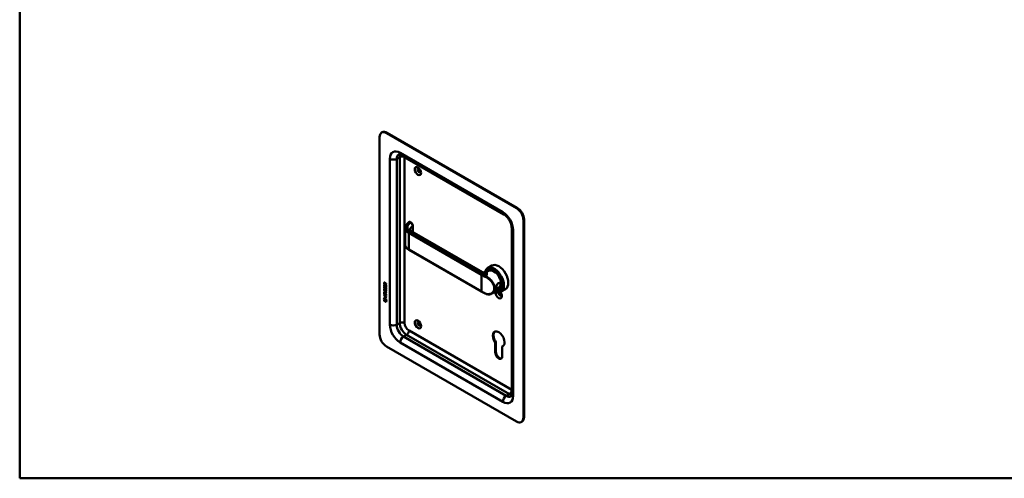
# Model space of a CAD drawing. Header units: millimetres. Extents: x 20 to 833, y 20 to 574.
# Tile 1 of 4: x 20 to 427, y 20 to 210. Entities that reach past the tile are written whole.
import ezdxf

# ---------------------------------------------------------------- set-up
doc = ezdxf.new("R2010")
doc.units = ezdxf.units.MM
doc.header["$LTSCALE"] = 2
for name, color, linetype, lineweight in [('Sichtbare Kanten(DIN)', 7, 'Continuous', 50), ('Sichtbare tangentiale Kanten(DIN)', 7, 'Continuous', 50), ('Skizziergeometrie(DIN)', 7, 'Continuous', 50)]:
    doc.layers.add(name, color=color, linetype=linetype, lineweight=lineweight)

# ---------------------------------------------------------------- blocks, each defined once
blk = doc.blocks.new('Ränder Standardrahmen')
at = {"layer": 'Skizziergeometrie(DIN)', "flags": 128}
blk.add_lwpolyline([(10, 10), (10, 287), (410, 287), (410, 10), (10, 10)], dxfattribs=at)

msp = doc.modelspace()

# ---------------------------------------------------------------- linework, layer by layer
at = {"layer": 'Sichtbare Kanten(DIN)'}
for p, q in [((169.487, 162.904), (169.77, 163.067)), ((225.228, 131.679), (171.487, 162.705)), ((225.51, 131.842), (171.77, 162.869)), ((168.659, 161.072), (168.659, 79.423)), ((219.985, 129.13), (177.558, 153.625)), ((228.056, 45.13), (228.056, 126.78)), ((228.339, 45.293), (228.339, 126.943)), ((179.217, 116.651), (179.217, 123.435)), ((181.602, 125.811), (181.234, 126.023)), ((211.166, 105.257), (181.987, 122.103)), ((182.383, 121.875), (182.383, 124.475)), ((223.228, 54.928), (223.228, 123.514)), ((210.844, 97.131), (180.721, 114.522)), ((213.694, 105.769), (212.785, 105.244)), ((215.074, 107.951), (213.263, 106.906)), ((213.82, 106.072), (213.65, 105.974)), ((170.542, 99.496), (170.543, 100.15)), ((170.585, 99.52), (170.542, 99.496)), ((171.351, 99.028), (170.542, 99.496)), ((170.543, 100.387), (170.544, 100.816)), ((170.585, 100.412), (170.543, 100.387)), ((171.352, 99.92), (170.543, 100.387)), ((170.543, 100.15), (170.641, 100.093)), ((170.586, 100.84), (170.544, 100.816)), ((170.585, 100.412), (170.586, 100.84)), ((171.352, 99.969), (170.585, 100.412)), ((170.585, 99.52), (170.585, 100.126)), ((171.351, 99.077), (170.585, 99.52)), ((170.59, 98.384), (170.686, 98.296)), ((170.591, 99.215), (170.687, 99.127)), ((170.641, 100.093), (170.641, 99.562)), ((170.641, 99.562), (170.894, 99.416)), ((170.642, 100.745), (170.642, 100.455)), ((170.642, 100.455), (170.93, 100.288)), ((170.646, 97.917), (170.648, 97.91)), ((170.647, 98.748), (170.649, 98.741)), ((170.73, 100.895), (170.687, 100.87)), ((170.871, 98.619), (170.828, 98.594)), ((170.87, 97.787), (170.828, 97.763)), ((170.874, 98.621), (170.831, 98.596)), ((170.873, 97.789), (170.831, 97.765)), ((170.839, 97.773), (170.842, 97.777)), ((170.84, 98.605), (170.843, 98.608)), ((170.882, 98.629), (170.885, 98.633)), ((170.882, 97.798), (170.885, 97.801)), ((170.894, 99.416), (170.894, 99.888)), ((170.894, 99.888), (170.993, 99.831)), ((170.936, 99.44), (170.894, 99.416)), ((170.93, 100.288), (170.93, 100.578)), ((170.972, 100.313), (170.93, 100.288)), ((170.936, 99.44), (170.937, 99.864)), ((170.972, 100.313), (170.972, 100.603)), ((170.993, 99.831), (170.993, 99.359)), ((170.993, 99.359), (171.252, 99.208)), ((171.014, 100.648), (171.352, 100.71)), ((171.352, 100.569), (171.029, 100.509)), ((171.071, 100.533), (171.029, 100.509)), ((171.029, 100.509), (171.029, 100.231)), ((171.029, 100.231), (171.352, 100.044)), ((171.105, 98.006), (171.062, 97.982)), ((171.105, 98.838), (171.063, 98.813)), ((171.352, 100.585), (171.071, 100.533)), ((171.136, 98.801), (171.133, 98.803)), ((171.136, 97.97), (171.133, 97.972)), ((171.179, 98.826), (171.136, 98.801)), ((171.178, 97.994), (171.136, 97.97)), ((171.178, 97.994), (171.175, 97.996)), ((171.179, 98.826), (171.176, 98.828)), ((171.233, 98.277), (171.191, 98.253)), ((171.252, 99.208), (171.253, 99.746)), ((171.295, 99.233), (171.252, 99.208)), ((171.253, 99.746), (171.351, 99.689)), ((171.295, 99.233), (171.295, 99.722)), ((171.351, 99.689), (171.351, 99.028)), ((171.352, 100.71), (171.352, 100.569)), ((171.352, 100.044), (171.352, 99.92)), ((214.847, 101.354), (214.847, 101.354)), ((218.094, 98.148), (215.085, 96.411)), ((218.42, 98.105), (218.25, 98.007)), ((220.674, 98.251), (218.863, 97.206)), ((170.389, 93.895), (170.519, 94.517)), ((170.431, 93.92), (170.389, 93.895)), ((171.496, 93.255), (170.389, 93.895)), ((170.431, 93.92), (170.552, 94.498)), ((171.487, 93.309), (170.431, 93.92)), ((170.518, 93.354), (170.519, 93.727)), ((170.519, 94.517), (171.369, 94.025)), ((170.519, 93.727), (171.366, 93.237)), ((170.539, 95.609), (170.539, 95.732)), ((170.539, 95.732), (171.348, 95.264)), ((170.582, 95.633), (170.539, 95.609)), ((170.891, 95.405), (170.539, 95.609)), ((170.539, 95.1), (170.891, 94.897)), ((170.539, 94.977), (170.539, 95.1)), ((170.581, 95.001), (170.539, 94.977)), ((171.347, 94.509), (170.539, 94.977)), ((170.54, 95.99), (170.54, 96.645)), ((170.54, 96.645), (170.639, 96.588)), ((170.582, 96.015), (170.54, 95.99)), ((171.348, 95.523), (170.54, 95.99)), ((170.541, 97.463), (170.541, 97.586)), ((170.541, 97.586), (171.007, 97.317)), ((170.583, 97.487), (170.541, 97.463)), ((171.013, 97.19), (170.541, 97.463)), ((170.541, 96.831), (170.541, 96.954)), ((170.541, 96.954), (171.013, 96.681)), ((170.583, 96.856), (170.541, 96.831)), ((171.006, 96.562), (170.541, 96.831)), ((170.561, 93.379), (170.561, 93.702)), ((170.581, 95.001), (170.581, 95.075)), ((171.347, 94.558), (170.581, 95.001)), ((170.582, 96.015), (170.583, 96.62)), ((171.349, 95.572), (170.582, 96.015)), ((170.582, 95.633), (170.582, 95.707)), ((170.933, 95.43), (170.582, 95.633)), ((170.583, 97.487), (170.583, 97.561)), ((171.056, 97.214), (170.583, 97.487)), ((170.583, 96.856), (170.583, 96.93)), ((171.048, 96.587), (170.583, 96.856)), ((170.639, 96.588), (170.639, 96.057)), ((170.639, 96.057), (170.892, 95.91)), ((170.933, 95.43), (170.891, 95.405)), ((170.891, 94.897), (170.891, 95.405)), ((170.933, 94.921), (170.891, 94.897)), ((170.892, 96.383), (170.991, 96.326)), ((170.892, 95.91), (170.892, 96.383)), ((170.934, 95.935), (170.892, 95.91)), ((170.933, 94.921), (170.933, 95.43)), ((170.934, 95.935), (170.934, 96.358)), ((170.991, 96.326), (170.99, 95.853)), ((170.99, 95.853), (171.25, 95.703)), ((170.992, 95.347), (170.991, 94.838)), ((170.991, 94.838), (171.348, 94.632)), ((171.034, 95.371), (170.992, 95.347)), ((171.348, 95.141), (170.992, 95.347)), ((171.348, 95.19), (171.034, 95.371)), ((171.233, 97.446), (171.19, 97.422)), ((171.25, 96.665), (171.207, 96.641)), ((171.25, 95.703), (171.25, 96.241)), ((171.25, 96.241), (171.349, 96.184)), ((171.292, 95.727), (171.25, 95.703)), ((171.262, 96.79), (171.262, 96.793)), ((171.292, 95.727), (171.293, 96.216)), ((171.305, 96.814), (171.305, 96.817)), ((171.348, 94.632), (171.347, 94.509)), ((171.349, 96.184), (171.348, 95.523)), ((171.348, 95.264), (171.348, 95.141)), ((171.369, 94.025), (171.496, 93.255)), ((170.561, 93.379), (170.518, 93.354)), ((171.366, 92.864), (170.518, 93.354)), ((171.366, 92.913), (170.561, 93.379)), ((171.366, 93.237), (171.366, 92.864)), ((171.487, 74.524), (225.228, 43.497)), ((216.431, 76.198), (216.714, 76.361)), ((216.431, 72.091), (216.431, 76.198)), ((216.714, 76.361), (216.714, 72.254)), ((219.316, 74.532), (219.599, 74.695)), ((219.316, 74.532), (219.316, 70.425)), ((227.228, 43.299), (227.51, 43.462))]:
    msp.add_line(p, q, dxfattribs=at)
for centre, major_axis, ratio, start_param, end_param in [((171.487, 159.439), (-2, 3.464), 0.5773503, 5.4977871, 7.0685835), ((171.77, 159.603), (-2, 3.464), 0.5773503, 5.4977871, 6.2831853), ((185.064, 147.355), (-0.53, 0.918), 0.5773503, 5.8272815, 9.8806818), ((225.228, 128.413), (2, -3.464), 0.5773503, 0.7853982, 2.3561945), ((225.51, 128.576), (-2, 3.464), 0.5773503, 3.9269908, 5.4977871), ((181.387, 121.064), (0.6, 1.039), 0.5773503, 0, 0.0065439), ((216.063, 102.056), (2.8, -4.85), 0.5773503, 5.616239, 10.0491416), ((216.007, 102.023), (-2.76, 4.78), 0.5773503, 2.4932761, 6.8886795), ((216.007, 102.023), (2.34, -4.053), 0.5773503, 5.9355207, 9.7724426), ((215.95, 101.991), (2.3, -3.984), 0.5773503, 5.9872224, 9.7207409), ((215.894, 101.958), (-2.26, 3.914), 0.5773503, 2.9106512, 6.5141268), ((216.035, 102.04), (-2.32, 4.018), 0.5773503, 5.5020883, 6.5389379), ((216.177, 102.121), (-2.32, 4.018), 0.5773503, 0.0304835, 0.1372034), ((215.894, 101.958), (-2.2, 3.811), 0.5773503, 3.1415927, 6.2831853), ((216.12, 102.089), (-2.3, 3.984), 0.5773503, 6.0631329, 6.2831853), ((217.874, 103.101), (-2.8, 4.85), 0.5773503, 3.1415927, 6.2831853), ((215.894, 101.958), (-2.26, 3.914), 0.5773503, 0.8867439, 0.8867828), ((215.894, 101.958), (-2.2, 3.811), 0.5773503, 0.8885279, 0.8885889), ((215.894, 101.958), (-2.2, 3.811), 0.5773503, 0.467157, 0.4671715), ((216.177, 102.121), (-2.32, 4.019), 0.5773503, 0.6216437, 0.6216528), ((216.177, 102.121), (-2.32, 4.018), 0.5773503, 0.9696753, 0.9697702), ((171.028, 98.793), (0.304, 0.982), 0.2703466, 2.6905514, 2.7496924), ((171.005, 99.557), (0.278, 0.917), 0.2812352, 2.6697512, 2.7307106), ((170.976, 100.3), (-0.285, 0.572), 0.3018726, 5.8544378, 6.8271823), ((170.859, 98.056), (0.062, 0.301), 0.7230879, 2.2199231, 2.6777544), ((170.857, 98.886), (0.059, 0.299), 0.7221699, 2.2112627, 2.6715564), ((171.018, 100.324), (-0.285, 0.572), 0.3018726, 5.8544378, 6.3016541), ((170.582, 100.501), (0.033, 0.522), 0.8552942, 5.0507542, 5.8815618), ((170.823, 98.622), (0.0248, 0.0325), 0.5839136, 4.3085899, 4.616668), ((170.823, 97.791), (0.0248, 0.0325), 0.5839136, 4.3085899, 4.616668), ((170.865, 97.815), (0.0248, 0.0325), 0.5839136, 4.3085899, 4.616668), ((170.866, 98.647), (0.0248, 0.0325), 0.5839136, 4.3085899, 4.616668), ((170.95, 98.358), (0.145, 0.462), 0.6150433, 5.609575, 6.1309628), ((170.95, 97.527), (0.145, 0.462), 0.6153509, 5.6088275, 6.1305203), ((170.992, 97.552), (0.145, 0.462), 0.6153509, 5.6088275, 6.1305203), ((170.992, 98.383), (0.145, 0.462), 0.6150433, 5.609575, 6.1309628), ((216.035, 100.57), (0.6, 1.039), 0.5773503, 3.765728, 3.7659927), ((216.177, 102.121), (1.95, -3.378), 0.5773503, 5.4380024, 5.4380701), ((215.894, 101.958), (-2.26, 3.914), 0.5773503, 2.397272, 2.3972934), ((215.95, 101.991), (2.3, -3.984), 0.5773503, 5.520667, 5.5206886), ((216.007, 102.023), (2.34, -4.053), 0.5773503, 5.5031444, 5.5031659), ((215.95, 101.991), (2.3, -3.984), 0.5773503, 5.5840359, 5.5840928), ((216.007, 102.023), (2.34, -4.053), 0.5773503, 5.565159, 5.5652125), ((215.894, 101.958), (-2.26, 3.914), 0.5773503, 2.4620884, 2.4621495), ((215.894, 101.958), (-2.2, 3.811), 0.5773503, 2.4695924, 2.4696968), ((216.177, 102.121), (1.95, -3.377), 0.5773503, 5.5274188, 5.5274853), ((216.177, 102.121), (-2.32, 4.018), 0.5773503, 2.3809769, 2.3811108), ((216.177, 102.121), (-2.26, 3.914), 0.5773503, 2.3841062, 2.384269), ((216.177, 102.121), (1.95, -3.378), 0.5773503, 5.7866076, 5.7866265), ((216.233, 102.153), (1.91, -3.308), 0.5773503, 6.0320666, 6.0320689), ((216.035, 102.04), (2.32, -4.018), 0.5773503, 6.0274328, 7.0642824), ((216.177, 102.121), (2.32, -4.018), 0.5773503, 6.1459819, 6.2527018), ((216.12, 102.089), (2.3, -3.984), 0.5773503, 0, 0.2200524), ((218.185, 103.041), (-1.51, 2.615), 0.5773503, 2.5190683, 2.519093), ((218.241, 103.314), (1.6, -2.771), 0.5773503, 5.7098913, 5.7099451), ((218.185, 103.041), (-1.51, 2.615), 0.5773503, 2.6409755, 2.6410183), ((217.93, 102.894), (1.51, -2.615), 0.5773503, 5.9279097, 5.9280159), ((216.177, 102.121), (-1.9, 3.291), 0.5773503, 3.7551205, 3.7555453), ((169.927, 98.714), (1.354, -2.201), 0.2164125, 5.9020216, 6.620361), ((169.926, 96.414), (1.39, 0.562), 0.6425575, 6.0293145, 6.7477784), ((164.634, 107.095), (6.576, -10.453), 0.0794051, 6.1336195, 6.4085525), ((169.969, 98.739), (1.354, -2.201), 0.2164125, 5.9020216, 6.2333915), ((164.677, 107.119), (6.576, -10.453), 0.0794051, 6.2801711, 6.4085525), ((216.007, 102.024), (-2.76, 4.781), 0.5773503, 2.3204949, 2.3204995), ((217.874, 96.079), (0.93, -1.611), 0.5773503, 3.6588999, 8.1384516), ((218.439, 96.406), (0.53, -0.918), 0.5773503, 3.7962348, 6.7390892), ((185.064, 83.995), (-0.53, 0.918), 0.5773503, 5.8272815, 9.8806818), ((171.487, 77.79), (-2, 3.464), 0.5773503, 0.7853982, 2.3561945), ((217.874, 77.627), (-1.72, 2.979), 0.5773503, 2.9910029, 8.0045714), ((218.156, 77.79), (-1.72, 2.979), 0.5773503, 0.0823146, 1.7213861), ((218.156, 77.79), (1.72, -2.979), 0.5773503, 6.1325955, 6.2008707), ((217.874, 71.258), (1.02, -1.767), 0.5773503, 3.9269908, 7.0685835), ((218.156, 71.421), (1.02, -1.767), 0.5773503, 3.9269908, 6.1440888), ((225.228, 46.763), (2, -3.464), 0.5773503, 5.4977871, 7.0685835), ((225.51, 46.926), (2, -3.464), 0.5773503, 0, 0.7853982)]:
    msp.add_ellipse(centre, major_axis=major_axis, ratio=ratio, start_param=start_param, end_param=end_param, dxfattribs=at)
for centre in [(184.498, 147.029), (184.498, 83.669)]:
    msp.add_ellipse(centre, major_axis=(-0.93, 1.611), ratio=0.5773503, dxfattribs=at)
for points, knots in [([(177.558, 153.625), (177.415, 153.708), (177.28, 153.772), (177.041, 153.867), (176.936, 153.897), (176.766, 153.931), (176.7, 153.936), (176.609, 153.935), (176.583, 153.93), (176.558, 153.923), (176.558, 153.922), (176.558, 153.922)], [1.57079633, 1.57079633, 1.57079633, 1.57079633, 1.72787596, 1.72787596, 1.88495559, 1.88495559, 2.04203522, 2.04203522, 2.19911486, 2.19911486, 2.35619449, 2.35619449, 2.35619449, 2.35619449]), ([(223.228, 123.514), (223.228, 123.775), (223.199, 124.078), (223.068, 124.751), (222.963, 125.122), (222.674, 125.89), (222.487, 126.287), (222.049, 127.052), (221.797, 127.42), (221.265, 128.077), (220.985, 128.367), (220.457, 128.824), (220.21, 129), (219.985, 129.13)], [0, 0, 0, 0, 0.2471265, 0.2471265, 0.5076091, 0.5076091, 0.778558, 0.778558, 1.053397, 1.053397, 1.3246151, 1.3246151, 1.5707963, 1.5707963, 1.5707963, 1.5707963]), ([(179.215, 123.514), (179.215, 123.823), (179.299, 124.137), (179.614, 124.725), (179.872, 124.995), (180.351, 125.494), (180.583, 125.735), (180.815, 125.977)], [0, 0, 0, 0, 0.3737874, 0.3737874, 0.7556892, 0.7556892, 1.1148689, 1.1148689, 1.1148689, 1.1148689]), ([(180.893, 126.037), (180.887, 126.034), (180.882, 126.031), (180.871, 126.024), (180.866, 126.02), (180.855, 126.013), (180.85, 126.009), (180.84, 126), (180.835, 125.996), (180.825, 125.987), (180.82, 125.982), (180.815, 125.977)], [3.14159265, 3.14159265, 3.14159265, 3.14159265, 3.19744319, 3.19744319, 3.25329373, 3.25329373, 3.30914426, 3.30914426, 3.3649948, 3.3649948, 3.42084533, 3.42084533, 3.42084533, 3.42084533]), ([(180.914, 126.045), (180.934, 126.055), (180.954, 126.062), (181.006, 126.074), (181.037, 126.077), (181.104, 126.073), (181.14, 126.065), (181.191, 126.046), (181.207, 126.038), (181.223, 126.029)], [0.005821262, 0.005821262, 0.005821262, 0.005821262, 0.022339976, 0.022339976, 0.046317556, 0.046317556, 0.074056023, 0.074056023, 0.088159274, 0.088159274, 0.088159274, 0.088159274]), ([(181.322, 122.85), (181.322, 122.774), (181.331, 122.719), (181.452, 122.536), (181.518, 122.457), (181.701, 122.289), (181.822, 122.199), (181.968, 122.114)], [0, 0, 0, 0, 0.32850114, 0.32850114, 0.50640169, 0.50640169, 0.68934823, 0.68934823, 0.68934823, 0.68934823]), ([(181.6, 125.812), (181.708, 125.75), (181.81, 125.667), (181.996, 125.477), (182.081, 125.365), (182.221, 125.131), (182.277, 125.007), (182.353, 124.766), (182.376, 124.646), (182.382, 124.512), (182.383, 124.494), (182.383, 124.476)], [0, 0, 0, 0, 0.1025785, 0.1025785, 0.20657185, 0.20657185, 0.306686, 0.306686, 0.40123598, 0.40123598, 0.41618558, 0.41618558, 0.41618558, 0.41618558]), ([(180.721, 114.522), (180.339, 114.743), (180.013, 115.004), (179.513, 115.584), (179.338, 115.914), (179.231, 116.384), (179.215, 116.521), (179.215, 116.657)], [0, 0, 0, 0, 0.39941581, 0.39941581, 0.81014538, 0.81014538, 0.97443161, 0.97443161, 0.97443161, 0.97443161]), ([(211.166, 105.257), (211.283, 105.189), (211.427, 105.128), (211.76, 105.044), (211.954, 105.028), (212.362, 105.064), (212.582, 105.135), (212.754, 105.227), (212.769, 105.235), (212.784, 105.243)], [0, 0, 0, 0, 0.15456086, 0.15456086, 0.33773025, 0.33773025, 0.55966759, 0.55966759, 0.58182462, 0.58182462, 0.58182462, 0.58182462]), ([(217.714, 100.737), (217.571, 100.655), (217.309, 100.394), (217.048, 99.832), (216.918, 99.218), (216.918, 98.511), (217.178, 98.229), (217.701, 98.434), (218.325, 98.89), (218.836, 99.619), (218.834, 100.282), (218.687, 100.554), (218.374, 100.867), (218, 100.901), (217.714, 100.737), (217.714, 100.737), (217.714, 100.737), (217.714, 100.737)], [-2.11504, -2.11504, -2.11504, -2.11504, -1.9639931, -1.8129167, -1.6618403, -1.510764, -1.2086112, -1.0575348, -0.9064584, -0.6043056, -0.4532292, -0.3399219, -0.3021528, 0, 0, 0, 0.0000295, 0.0000295, 0.0000295, 0.0000295]), ([(217.614, 100.638), (217.614, 100.638), (217.614, 100.638), (217.614, 100.638), (217.869, 100.785), (218.17, 100.76), (218.372, 100.598), (218.397, 100.578), (218.421, 100.555), (218.443, 100.531), (218.509, 100.459), (218.559, 100.37), (218.588, 100.271), (218.626, 100.138), (218.626, 99.986), (218.588, 99.832), (218.511, 99.524), (218.278, 99.21), (218.014, 98.972), (217.882, 98.854), (217.742, 98.753), (217.614, 98.679), (217.486, 98.605), (217.371, 98.558), (217.275, 98.546), (217.083, 98.52), (216.971, 98.635), (216.934, 98.876), (216.929, 98.909), (216.926, 98.944), (216.923, 98.98)], [2.1150399, 2.1150399, 2.1150399, 2.1150399, 2.1150695, 2.1150695, 2.1150695, 2.4172223, 2.4172223, 2.4172223, 2.4549914, 2.4549914, 2.4549914, 2.5682987, 2.5682987, 2.5682987, 2.7193751, 2.7193751, 2.7193751, 3.0215279, 3.0215279, 3.0215279, 3.1726043, 3.1726043, 3.1726043, 3.3236807, 3.3236807, 3.3236807, 3.6258335, 3.6258335, 3.6258335, 3.6664416, 3.6664416, 3.6664416, 3.6664416]), ([(171.262, 96.793), (171.262, 96.808), (171.261, 96.824), (171.257, 96.871), (171.251, 96.903), (171.229, 96.964), (171.216, 96.992), (171.182, 97.046), (171.162, 97.071), (171.101, 97.133), (171.056, 97.165), (171.013, 97.19)], [0, 0, 0, 0, 0.01400423, 0.01400423, 0.0408947, 0.0408947, 0.06439039, 0.06439039, 0.08887549, 0.08887549, 0.13413559, 0.13413559, 0.13413559, 0.13413559]), ([(171.305, 96.817), (171.305, 96.833), (171.304, 96.848), (171.299, 96.895), (171.293, 96.927), (171.272, 96.989), (171.259, 97.016), (171.225, 97.071), (171.205, 97.095), (171.143, 97.158), (171.098, 97.19), (171.056, 97.214)], [0, 0, 0, 0, 0.01400423, 0.01400423, 0.0408947, 0.0408947, 0.06439039, 0.06439039, 0.08887549, 0.08887549, 0.13413559, 0.13413559, 0.13413559, 0.13413559]), ([(212.356, 96.353), (212.25, 96.401), (212.146, 96.45), (211.938, 96.55), (211.835, 96.6), (211.631, 96.703), (211.53, 96.755), (211.331, 96.86), (211.232, 96.913), (211.036, 97.021), (210.94, 97.076), (210.844, 97.131)], [1.45604081, 1.45604081, 1.45604081, 1.45604081, 1.47899191, 1.47899191, 1.50194302, 1.50194302, 1.52489412, 1.52489412, 1.54784522, 1.54784522, 1.57079633, 1.57079633, 1.57079633, 1.57079633]), ([(215.069, 96.401), (214.756, 96.221), (214.397, 96.104), (213.654, 96.023), (213.264, 96.056), (212.705, 96.21), (212.529, 96.274), (212.356, 96.353)], [0, 0, 0, 0, 0.35754183, 0.35754183, 0.71028226, 0.71028226, 0.87351792, 0.87351792, 0.87351792, 0.87351792]), ([(222.985, 53.913), (222.985, 53.913), (222.986, 53.913), (223.004, 53.931), (223.021, 53.951), (223.067, 54.029), (223.096, 54.088), (223.152, 54.253), (223.178, 54.359), (223.216, 54.614), (223.228, 54.762), (223.228, 54.928)], [5.49778714, 5.49778714, 5.49778714, 5.49778714, 5.65486678, 5.65486678, 5.81194641, 5.81194641, 5.96902604, 5.96902604, 6.12610567, 6.12610567, 6.28318531, 6.28318531, 6.28318531, 6.28318531])]:
    msp.add_open_spline(points, degree=3, knots=knots, dxfattribs=at)
for points in [[(179.217, 123.514), (179.217, 123.513), (179.217, 123.511), (179.217, 123.51)], [(181.322, 122.85), (181.322, 122.85), (181.322, 122.85), (181.322, 122.85)], [(170.556, 98.752), (170.53, 98.846), (170.522, 98.927), (170.534, 99.027)], [(170.555, 97.921), (170.53, 98.015), (170.522, 98.095), (170.534, 98.196)], [(170.534, 99.027), (170.539, 99.07), (170.551, 99.131), (170.571, 99.176)], [(170.534, 98.196), (170.539, 98.238), (170.55, 98.299), (170.57, 98.344)], [(170.544, 100.816), (170.548, 100.958), (170.613, 101.071), (170.787, 100.971)], [(170.714, 97.679), (170.65, 97.727), (170.586, 97.812), (170.555, 97.921)], [(170.714, 98.511), (170.651, 98.558), (170.586, 98.643), (170.556, 98.752)], [(170.598, 97.946), (170.572, 98.039), (170.564, 98.12), (170.576, 98.22)], [(170.598, 98.777), (170.573, 98.87), (170.565, 98.951), (170.577, 99.052)], [(170.57, 98.344), (170.576, 98.357), (170.59, 98.384), (170.59, 98.384)], [(170.571, 99.176), (170.576, 99.188), (170.591, 99.215), (170.591, 99.215)], [(170.576, 98.22), (170.581, 98.262), (170.592, 98.32), (170.611, 98.365)], [(170.577, 99.052), (170.581, 99.093), (170.593, 99.152), (170.612, 99.196)], [(170.586, 100.84), (170.588, 100.909), (170.604, 100.97), (170.64, 101.005)], [(170.757, 98.535), (170.693, 98.582), (170.629, 98.667), (170.598, 98.777)], [(170.756, 97.704), (170.693, 97.751), (170.628, 97.836), (170.598, 97.946)], [(170.642, 98.169), (170.624, 98.097), (170.622, 98.025), (170.639, 97.945)], [(170.643, 99.001), (170.625, 98.929), (170.623, 98.856), (170.64, 98.776)], [(170.686, 98.296), (170.686, 98.296), (170.652, 98.209), (170.642, 98.169)], [(170.687, 99.127), (170.687, 99.127), (170.653, 99.04), (170.643, 99.001)], [(170.706, 98.638), (170.748, 98.595), (170.801, 98.576), (170.831, 98.596)], [(170.706, 97.807), (170.747, 97.764), (170.801, 97.744), (170.831, 97.765)], [(170.758, 98.481), (170.73, 98.498), (170.724, 98.504), (170.714, 98.511)], [(170.757, 97.65), (170.729, 97.667), (170.723, 97.672), (170.714, 97.679)], [(170.8, 97.674), (170.771, 97.691), (170.765, 97.697), (170.756, 97.704)], [(170.8, 98.506), (170.772, 98.523), (170.766, 98.528), (170.757, 98.535)], [(170.935, 97.666), (170.902, 97.617), (170.847, 97.597), (170.757, 97.65)], [(170.936, 98.498), (170.903, 98.448), (170.848, 98.428), (170.758, 98.481)], [(170.93, 100.578), (170.93, 100.667), (170.905, 100.788), (170.788, 100.856)], [(170.919, 98.477), (170.888, 98.469), (170.85, 98.477), (170.8, 98.506)], [(170.918, 97.646), (170.888, 97.638), (170.849, 97.645), (170.8, 97.674)], [(170.972, 100.603), (170.972, 100.692), (170.948, 100.812), (170.83, 100.88)], [(170.842, 97.777), (170.862, 97.802), (170.878, 97.846), (170.894, 97.917)], [(170.843, 98.608), (170.862, 98.633), (170.879, 98.677), (170.894, 98.748)], [(170.87, 97.787), (170.871, 97.788), (170.872, 97.789), (170.873, 97.789)], [(170.871, 98.619), (170.872, 98.619), (170.873, 98.62), (170.874, 98.621)], [(170.885, 98.633), (170.905, 98.657), (170.921, 98.702), (170.937, 98.773)], [(170.885, 97.801), (170.904, 97.826), (170.92, 97.87), (170.936, 97.941)], [(170.894, 98.748), (170.918, 98.855), (170.947, 98.907), (170.987, 98.939)], [(170.894, 97.917), (170.917, 98.023), (170.946, 98.075), (170.986, 98.107)], [(170.989, 97.812), (170.974, 97.743), (170.956, 97.699), (170.935, 97.666)], [(170.99, 98.644), (170.975, 98.574), (170.957, 98.53), (170.936, 98.498)], [(170.936, 97.941), (170.957, 98.037), (170.983, 98.089), (171.017, 98.122)], [(170.937, 98.773), (170.958, 98.869), (170.984, 98.921), (171.018, 98.953)], [(170.986, 98.107), (171.012, 98.128), (171.049, 98.13), (171.1, 98.109)], [(170.987, 98.939), (171.013, 98.959), (171.05, 98.962), (171.101, 98.94)], [(171.003, 97.869), (171.001, 97.861), (170.99, 97.813), (170.989, 97.812)], [(171.004, 98.701), (171.002, 98.692), (170.99, 98.644), (170.99, 98.644)], [(171.056, 97.978), (171.036, 97.96), (171.019, 97.925), (171.003, 97.869)], [(171.056, 98.809), (171.036, 98.792), (171.019, 98.756), (171.004, 98.701)], [(171.133, 98.803), (171.099, 98.823), (171.077, 98.825), (171.056, 98.809)], [(171.133, 97.972), (171.098, 97.992), (171.077, 97.993), (171.056, 97.978)], [(171.1, 98.109), (171.181, 98.074), (171.261, 97.996), (171.316, 97.861)], [(171.101, 98.94), (171.182, 98.906), (171.262, 98.827), (171.317, 98.692)], [(171.176, 98.828), (171.145, 98.846), (171.124, 98.849), (171.105, 98.838)], [(171.175, 97.996), (171.144, 98.014), (171.124, 98.017), (171.105, 98.006)], [(171.191, 98.253), (171.191, 98.253), (171.235, 98.311), (171.251, 98.394)], [(171.295, 98.164), (171.289, 98.169), (171.191, 98.253), (171.191, 98.253)], [(171.233, 98.277), (171.233, 98.277), (171.277, 98.335), (171.294, 98.418)], [(171.318, 98.206), (171.287, 98.232), (171.233, 98.277), (171.233, 98.277)], [(171.251, 97.563), (171.27, 97.66), (171.27, 97.75), (171.24, 97.832)], [(171.251, 98.394), (171.271, 98.492), (171.271, 98.582), (171.241, 98.664)], [(171.293, 97.587), (171.313, 97.685), (171.313, 97.775), (171.282, 97.857)], [(171.294, 98.418), (171.313, 98.516), (171.313, 98.606), (171.283, 98.688)], [(171.359, 98.362), (171.35, 98.259), (171.305, 98.177), (171.295, 98.164)], [(171.316, 97.861), (171.347, 97.784), (171.362, 97.703), (171.362, 97.615)], [(171.317, 98.692), (171.348, 98.615), (171.363, 98.535), (171.363, 98.447)], [(171.362, 97.615), (171.362, 97.587), (171.36, 97.561), (171.358, 97.531)], [(171.363, 98.447), (171.363, 98.419), (171.361, 98.392), (171.359, 98.362)], [(217.439, 100.505), (217.494, 100.558), (217.553, 100.603), (217.614, 100.638)], [(171.19, 97.422), (171.19, 97.422), (171.234, 97.479), (171.251, 97.563)], [(171.294, 97.333), (171.289, 97.338), (171.19, 97.422), (171.19, 97.422)], [(171.233, 97.446), (171.233, 97.446), (171.276, 97.504), (171.293, 97.587)], [(171.317, 97.374), (171.287, 97.4), (171.233, 97.446), (171.233, 97.446)], [(171.358, 97.531), (171.35, 97.428), (171.305, 97.346), (171.294, 97.333)]]:
    msp.add_open_spline(points, degree=3, dxfattribs=at)
at = {"layer": 'Sichtbare tangentiale Kanten(DIN)'}
for p, q in [((171.487, 162.705), (171.77, 162.869)), ((172.902, 83.505), (172.902, 152.091)), ((175.73, 152.091), (177.003, 152.826)), ((175.73, 152.091), (175.73, 83.505)), ((177.003, 84.24), (177.003, 152.826)), ((177.144, 154.54), (219.571, 130.046)), ((178.983, 152.803), (178.983, 84.24)), ((225.51, 131.842), (225.228, 131.679)), ((228.056, 126.78), (228.339, 126.943)), ((181.387, 122.044), (180.821, 121.717)), ((180.993, 126.027), (181.402, 125.791)), ((181.387, 122.044), (212.924, 103.836)), ((182.323, 124.354), (182.323, 121.909)), ((223.813, 122.697), (223.813, 54.111)), ((180.68, 121.472), (210.803, 104.081)), ((180.68, 121.472), (180.68, 114.614)), ((210.944, 104.326), (180.821, 121.717)), ((210.803, 97.222), (180.68, 114.614)), ((210.803, 104.081), (210.803, 97.222)), ((212.924, 103.836), (212.439, 103.556)), ((170.577, 99.052), (170.534, 99.027)), ((170.576, 98.22), (170.534, 98.196)), ((170.598, 97.946), (170.555, 97.921)), ((170.598, 98.777), (170.556, 98.752)), ((170.609, 98.367), (170.57, 98.344)), ((170.61, 99.198), (170.571, 99.176)), ((170.757, 98.535), (170.714, 98.511)), ((170.756, 97.704), (170.714, 97.679)), ((170.8, 97.674), (170.757, 97.65)), ((170.8, 98.506), (170.758, 98.481)), ((170.83, 100.88), (170.788, 100.856)), ((170.882, 97.798), (170.839, 97.773)), ((170.882, 98.629), (170.84, 98.605)), ((170.885, 97.801), (170.842, 97.777)), ((170.885, 98.633), (170.843, 98.608)), ((170.937, 98.773), (170.894, 98.748)), ((170.936, 97.941), (170.894, 97.917)), ((170.972, 100.603), (170.93, 100.578)), ((171.006, 98.118), (170.986, 98.107)), ((171.006, 98.95), (170.987, 98.939)), ((171.176, 98.828), (171.133, 98.803)), ((171.175, 97.996), (171.133, 97.972)), ((171.282, 97.857), (171.24, 97.832)), ((171.283, 98.688), (171.241, 98.664)), ((171.294, 98.418), (171.251, 98.394)), ((217.714, 100.737), (217.614, 100.638)), ((171.048, 96.587), (171.006, 96.562)), ((171.056, 97.214), (171.013, 97.19)), ((171.293, 97.587), (171.251, 97.563)), ((171.305, 96.817), (171.262, 96.793)), ((171.305, 96.814), (171.262, 96.79)), ((175.73, 83.505), (177.003, 84.24)), ((178.558, 78.606), (179.831, 79.341)), ((178.558, 78.606), (220.985, 54.111)), ((222.258, 54.846), (179.831, 79.341)), ((180.821, 81.056), (223.228, 56.573)), ((219.571, 51.662), (177.144, 76.157)), ((216.431, 72.091), (216.714, 72.254)), ((220.985, 54.111), (222.258, 54.846)), ((228.339, 45.293), (228.056, 45.13))]:
    msp.add_line(p, q, dxfattribs=at)
for centre, major_axis, ratio, start_param, end_param in [((177.144, 149.642), (-3, 5.196), 0.5773503, 5.4977871, 7.0685835), ((174.316, 152.908), (-2, 0), 0.5773503, 0.7853982, 2.3561945), ((178.558, 150.458), (-2, 3.464), 0.5773503, 0, 0.7853982), ((179.831, 151.193), (-2, 3.464), 0.5773503, 0.4466656, 0.7853982), ((177.993, 152.254), (-1.4, 0), 0.5773503, 4.128853, 5.4977871), ((178.558, 155.357), (-1, -1.732), 0.5773503, 5.4977871, 6.2831853), ((220.985, 130.862), (-1, -1.732), 0.5773503, 5.4977871, 6.2831853), ((219.571, 125.147), (-3, 5.196), 0.5773503, 3.9269908, 5.4977871), ((180.959, 125.838), (-0.144, 0.139), 0.714124, 5.3134016, 6.2788815), ((180.993, 125.864), (-0.1, 0.173), 0.5773503, 5.4977871, 6.2831853), ((181.134, 125.946), (0.2, 0), 0.5773503, 2.3561945, 2.6354472), ((181.134, 125.619), (0.053, -0.438), 0.7115312, 2.6501937, 3.435594), ((181.387, 121.064), (0.6, 1.039), 0.5773503, 0.0065439, 0.7853982), ((181.402, 125.465), (0.2, 0.346), 0.5773503, 0.0063976, 0.7853982), ((181.983, 124.476), (0.4, 0), 0.5773503, 5.7287616, 6.2824619), ((225.228, 123.514), (-2, 0), 0.5773503, 0, 0.7853982), ((180.821, 121.554), (0.1, 0.173), 0.5773503, 0.7853982, 2.3561945), ((180.821, 114.695), (-0.1, -0.173), 0.5773503, 5.4977871, 6.2831853), ((210.944, 104.163), (0.1, 0.173), 0.5773503, 0.7853982, 2.3561945), ((223.295, 111.293), (17.667, 0), 0.5773503, 3.9269908, 4.0417463), ((223.295, 111.457), (-17.467, 0), 0.5773503, 0.7853982, 0.9001537), ((212.439, 103.393), (0.083, 0.182), 0.5074441, 0.7342425, 2.3050388), ((223.295, 104.435), (-17.667, 0), 0.5773503, 0.7853982, 0.9001537), ((210.944, 97.304), (-0.1, -0.173), 0.5773503, 5.4977871, 6.2831853), ((212.439, 96.534), (-0.083, -0.182), 0.5074441, 5.4466314, 6.2810513), ((174.316, 84.322), (-2, 0), 0.5773503, 0.7853982, 2.3561945), ((177.144, 81.056), (3, -5.196), 0.5773503, 3.9269908, 5.4977871), ((178.558, 81.872), (2, -3.464), 0.5773503, 3.9269908, 5.4977871), ((177.993, 83.669), (-1.4, 0), 0.5773503, 3.9269908, 5.4977871), ((179.831, 82.607), (-2, 3.464), 0.5773503, 0.7853982, 2.3561945), ((180.821, 83.179), (1.3, -2.252), 0.5773503, 3.9269908, 5.4977871), ((178.558, 76.973), (1, 1.732), 0.5773503, 0.7853982, 2.3561945), ((179.831, 80.484), (0.7, 1.212), 0.5773503, 3.9269908, 5.4977871), ((220.985, 52.478), (-1, -1.732), 0.5773503, 3.9269908, 5.4977871), ((219.571, 56.561), (3, -5.196), 0.5773503, 5.4977871, 7.0685835), ((220.985, 57.377), (2, -3.464), 0.5773503, 5.4977871, 6.2831853), ((222.258, 55.989), (-0.7, -1.212), 0.5773503, 0.7853982, 2.1543323), ((222.258, 58.112), (-2, 3.464), 0.5773503, 2.3561945, 2.694927), ((225.228, 54.928), (-2, 0), 0.5773503, 0, 0.7853982)]:
    msp.add_ellipse(centre, major_axis=major_axis, ratio=ratio, start_param=start_param, end_param=end_param, dxfattribs=at)
for points, knots in [([(179.217, 123.51), (179.217, 123.252), (179.276, 122.995), (179.393, 122.747), (179.621, 122.268), (180.071, 121.824), (180.68, 121.472)], [-0.9457803, -0.9457803, -0.9457803, -0.9457803, -0.62318252, -0.62318252, -0.62318252, 0, 0, 0, 0]), ([(180.821, 121.717), (180.531, 121.885), (180.018, 122.269), (179.536, 122.933), (179.361, 123.649), (179.486, 124.246), (179.71, 124.646), (179.873, 124.863), (179.967, 124.969), (180.331, 125.347), (180.645, 125.675), (180.959, 126.002)], [0, 0, 0, 0, 0.3081929, 0.6163858, 0.9245787, 1.2327717, 1.3868681, 1.4639163, 1.5409646, 1.5409646, 2.0267649, 2.0267649, 2.0267649, 2.0267649]), ([(181.402, 125.791), (181.343, 125.737), (181.285, 125.682), (180.859, 125.289), (180.497, 124.942), (180.081, 124.122), (180.063, 123.654), (180.439, 122.774), (180.833, 122.364), (181.387, 122.044)], [-1.7794277, -1.7794277, -1.7794277, -1.7794277, -1.6962691, -1.6962691, -1.1762678, -1.1762678, -0.5877823, -0.5877823, 0, 0, 0, 0]), ([(181.322, 122.85), (181.323, 123.031), (181.366, 123.211), (181.594, 123.66), (181.875, 123.941), (182.271, 124.306), (182.297, 124.33), (182.323, 124.354)], [0.85745564, 0.85745564, 0.85745564, 0.85745564, 1.17626777, 1.17626777, 1.69626914, 1.69626914, 1.73246287, 1.73246287, 1.73246287, 1.73246287]), ([(181.402, 125.791), (181.608, 125.689), (181.815, 125.511), (181.976, 125.292), (182.028, 125.222), (182.075, 125.148), (182.117, 125.072), (182.246, 124.836), (182.323, 124.577), (182.323, 124.354)], [-0.3184908, -0.3184908, -0.3184908, -0.3184908, -0.18071066, -0.18071066, -0.18071066, -0.13649606, -0.13649606, -0.13649606, 0, 0, 0, 0]), ([(180.68, 114.614), (180.071, 114.965), (179.621, 115.41), (179.393, 115.889), (179.276, 116.137), (179.217, 116.394), (179.217, 116.651)], [-2.15946939, -2.15946939, -2.15946939, -2.15946939, -1.53628687, -1.53628687, -1.53628687, -1.21368909, -1.21368909, -1.21368909, -1.21368909]), ([(211.166, 105.257), (211.324, 105.165), (211.694, 104.923), (212.279, 104.452), (212.708, 104.05), (212.922, 103.838), (212.923, 103.837), (212.924, 103.836)], [-1.0372361, -1.0372361, -1.0372361, -1.0372361, -0.7503747, -0.3751874, 0, 0, 0.0020648, 0.0020648, 0.0020648, 0.0020648]), ([(212.315, 103.303), (212.82, 103.071), (213.347, 102.739), (213.839, 102.338), (214.332, 101.937), (214.789, 101.467), (215.158, 100.958), (215.526, 100.45), (215.805, 99.903), (215.945, 99.362), (216.084, 98.82), (216.084, 98.284), (215.944, 97.817), (215.804, 97.349), (215.526, 96.95), (215.158, 96.663), (214.789, 96.375), (214.331, 96.199), (213.839, 96.159), (213.346, 96.118), (212.82, 96.213), (212.315, 96.444)], [0, 0, 0, 0, 0.4776116, 0.4776116, 0.4776116, 0.9552233, 0.9552233, 0.9552233, 1.4328349, 1.4328349, 1.4328349, 1.9104465, 1.9104465, 1.9104465, 2.3880581, 2.3880581, 2.3880581, 2.8656698, 2.8656698, 2.8656698, 3.3432814, 3.3432814, 3.3432814, 3.3432814]), ([(215.069, 96.402), (215.171, 96.46), (215.268, 96.526), (215.36, 96.599), (215.737, 96.899), (216.022, 97.316), (216.165, 97.805), (216.308, 98.294), (216.308, 98.856), (216.165, 99.424), (216.022, 99.992), (215.738, 100.566), (215.36, 101.099), (214.983, 101.633), (214.513, 102.126), (214.008, 102.547), (213.502, 102.968), (212.96, 103.316), (212.439, 103.556)], [-2.5041291, -2.5041291, -2.5041291, -2.5041291, -2.3880581, -2.3880581, -2.3880581, -1.9104465, -1.9104465, -1.9104465, -1.4328349, -1.4328349, -1.4328349, -0.9552233, -0.9552233, -0.9552233, -0.4776116, -0.4776116, -0.4776116, 0, 0, 0, 0]), ([(212.924, 103.836), (212.924, 103.837), (212.924, 103.839), (212.93, 104.072), (212.941, 104.497), (212.94, 104.974), (212.901, 105.242), (212.831, 105.271), (212.784, 105.243)], [-0.0020648, -0.0020648, -0.0020648, -0.0020648, 0, 0, 0.3751874, 0.7503747, 1.1255621, 1.4492128, 1.4492128, 1.4492128, 1.4492128])]:
    msp.add_open_spline(points, degree=3, knots=knots, dxfattribs=at)

# ---------------------------------------------------------------- block references
at = {"xscale": 2, "yscale": 2, "zscale": 2}
msp.add_blockref('Ränder Standardrahmen', (0, 0), dxfattribs=at)

doc.saveas('drawing.dxf')
